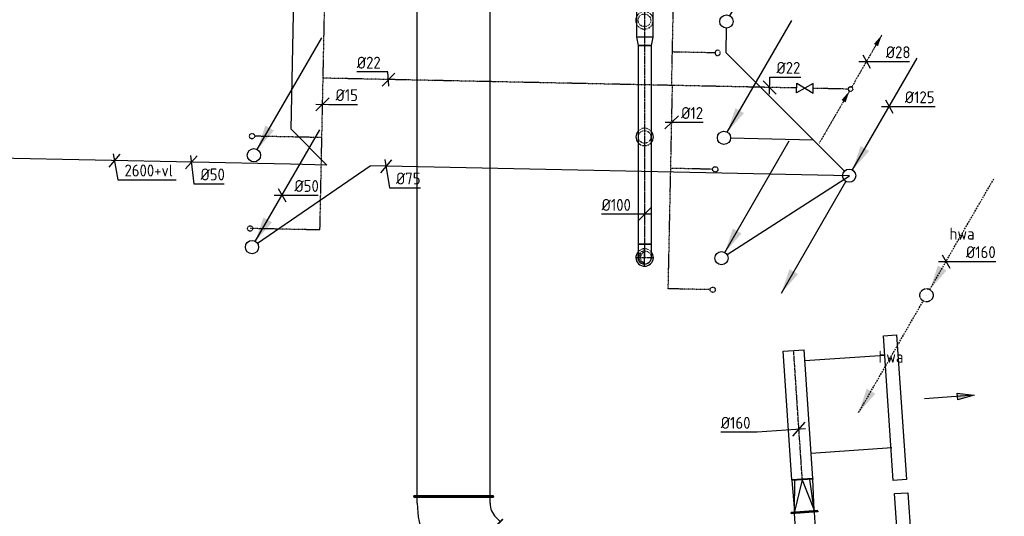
# Model space of a CAD drawing. Header units: millimetres. Extents: x -2770 to 48660, y -299 to 65946.
# Tile 21 of 39: x 24398 to 31836, y 19180 to 22936. Entities that reach past the tile are written whole.
import ezdxf
from ezdxf.enums import TextEntityAlignment as Align

# ---------------------------------------------------------------- set-up
doc = ezdxf.new("R2010")
doc.units = ezdxf.units.MM
for name, pattern in [('2322109', [10, 5, -2, 1, -2]), ('2322109_a', [10, 5, -2, 1, -2]), ('2322121', [2000, 1000, 1000]), ('2322121_a', [2000, 1000, 1000]), ('2322122', [47, 40, -7]), ('2322122_a', [19.5, 12.5, -7]), ('CENTER2', [28.575, 19.05, -3.175, 3.175, -3.175]), ('SMALL_DASH', [1.5, 0.5, -1])]:
    doc.linetypes.add(name, pattern=pattern)
for name, color, linetype in [('WL521---_D', 4, 'Continuous'), ('WL524---', 4, '2322121'), ('WL531---', 5, '2322109'), ('WL561---', 4, 'Continuous'), ('WL570---_RETOUR_D', 4, 'Continuous'), ('WL570---_RETOUR_HL', 1, 'CENTER2'), ('WL570---_RETOUR_RST', 4, 'Continuous'), ('WL570---_TOEVOER', 3, 'Continuous'), ('WL570---_TOEVOER_D', 3, 'Continuous'), ('WL570---_TOEVOER_HL', 1, 'CENTER2'), ('WM521---', 1, 'Continuous'), ('WM524---', 1, 'Continuous'), ('WM531---', 1, 'Continuous'), ('WM570---', 1, 'Continuous'), ('WM570---_RETOUR', 1, 'Continuous'), ('WM570---_TOEVOER', 1, 'Continuous')]:
    doc.layers.add(name, color=color, linetype=linetype)
doc.styles.add('BURO-018', font='BUROFONT', dxfattribs={"height": 1.8})
doc.styles.add('STABICAD-018', font='ISOCP.SHX', dxfattribs={"height": 90})

# ---------------------------------------------------------------- blocks, each defined once
blk = doc.blocks.new('*U349')
at = {"color": 0, "linetype": 'Continuous'}
for p, q in [((0, 100, -2985), (5, 100, -2985)), ((0, -100, -2985), (0, 100, -2985)), ((5, -100, -2985), (5, 100, -2985)), ((5, 75, -2985), (366.2, 75, -2985)), ((371.2, 100, -2985), (366.2, 100, -2985)), ((366.2, -100, -2985), (366.2, 100, -2985)), ((371.2, -100, -2985), (371.2, 100, -2985)), ((0, -100, -2985), (5, -100, -2985)), ((5, -75, -2985), (366.2, -75, -2985)), ((371.2, -100, -2985), (366.2, -100, -2985))]:
    blk.add_line(p, q, dxfattribs=at)
at = {"layer": 'WL570---_TOEVOER_D', "color": 2, "style": 'STABICAD-018'}
for tag, p in [('SECTIONCODE', (30167.6, 19341.6, 2985)), ('POSITIONCODE', (30167.6, 19341.6, 2985)), ('CODE', (30351.3, 18840.7, 2985))]:
    blk.add_attdef(tag, p, '', height=1.8, dxfattribs=at)
blk = doc.blocks.new('*U347')
at = {"color": 0, "linetype": 'Continuous'}
for p, q in [((-5, 100, -2985), (0, 100, -2985)), ((-5, -100, -2985), (-5, 100, -2985)), ((0, -100, -2985), (0, 100, -2985)), ((5, 75, -2985), (0, 75, -2985)), ((240, 80, -2985), (5, 75, -2985)), ((240, 0, -2985), (5, 75, -2985)), ((5, 75, -2985), (240, 56.6, -2985)), ((245, 80, -2985), (240, 80, -2985)), ((240, -80, -2985), (240, 80, -2985)), ((245, -80, -2985), (245, 80, -2985)), ((240, 0, -2985), (5, -75, -2985)), ((5, -75, -2985), (240, -56.6, -2985)), ((-5, -100, -2985), (0, -100, -2985)), ((5, -75, -2985), (0, -75, -2985)), ((5, -75, -2985), (240, -80, -2985)), ((245, -80, -2985), (240, -80, -2985))]:
    blk.add_line(p, q, dxfattribs=at)
at = {"layer": 'WL570---_TOEVOER_D', "color": 2, "style": 'STABICAD-018'}
for tag, p in [('CODE', (30326.3, 19316, 2985)), ('SECTIONCODE', (30326.3, 19216, 2985)), ('POSITIONCODE', (30326.3, 19216, 2985))]:
    blk.add_attdef(tag, p, '', height=1.8, dxfattribs=at)
blk = doc.blocks.new('*U368')
at = {"color": 0, "linetype": 'Continuous'}
for p, q in [((0, 80, -2985), (975.1, 80, -2985)), ((0, -80, -2985), (0, 80, -2985)), ((975.1, 80, -2985), (975.1, -80, -2985)), ((0, -80, -2985), (975.1, -80, -2985))]:
    blk.add_line(p, q, dxfattribs=at)
at = {"layer": 'WL570---_TOEVOER_HL', "linetype": 'CENTER2'}
blk.add_line((0, 0, -2985), (975.1, 0, -2985), dxfattribs=at)
at = {"layer": 'WM570---', "color": 2, "style": 'STABICAD-018'}
for tag in ['SECTIONCODE', 'CODE', 'POSITIONCODE']:
    blk.add_attdef(tag, (30310, 19460.5, 2985), '', height=1.8, dxfattribs=at)
blk = doc.blocks.new('*U369')
at = {"color": 0, "linetype": 'Continuous'}
for p, q in [((49.9, 3.3, -2985), (-315.3, -21, -2985)), ((-46.6, -53.2, -2985), (46.6, 53.2, -2985)), ((-315.3, -21, -2985), (-590.4, -21, -2985))]:
    blk.add_line(p, q, dxfattribs=at)
at = {"color": 0, "linetype": 'Continuous', "style": 'STABICAD-018'}
blk.add_text('%%c160', height=90, dxfattribs=at).set_placement((-590.4, 4, -2985))
at = {"layer": 'WM570---', "color": 2, "style": 'STABICAD-018'}
blk.add_attdef('CODE', (30284.9, 19837.8, 2985), '', height=1.8, dxfattribs=at)
blk = doc.blocks.new('*U453')
at = {"color": 0, "linetype": 'Continuous'}
for p, q in [((0, 300, -3005), (5, 300, -3005)), ((0, -300, -3005), (0, 300, -3005)), ((5, -300, -3005), (5, 300, -3005)), ((4921.4, 300, -3005), (4916.4, 300, -3005)), ((4916.4, -300, -3005), (4916.4, 300, -3005)), ((4921.4, -300, -3005), (4921.4, 300, -3005)), ((5, 275, -3005), (4916.4, 275, -3005)), ((5, -275, -3005), (4916.4, -275, -3005)), ((0, -300, -3005), (5, -300, -3005)), ((4921.4, -300, -3005), (4916.4, -300, -3005))]:
    blk.add_line(p, q, dxfattribs=at)
at = {"layer": 'WM570---_TOEVOER', "color": 2, "style": 'STABICAD-018'}
for tag, p in [('POSITIONCODE', (27526.6, 20759, 3005)), ('SECTIONCODE', (27526.6, 19707.8, 3005)), ('CODE', (27676.6, 19328.6, 3005))]:
    blk.add_attdef(tag, p, '', height=1.8, rotation=355, dxfattribs=at)
blk = doc.blocks.new('*U454')
at = {"color": 0, "linetype": 'Continuous'}
for p, q in [((-52.3, 372, -3005), (-55.8, 368.4, -3005)), ((372, -52.3, -3005), (-52.3, 372, -3005)), ((-226, 300, -3005), (-221, 300, -3005)), ((-226, -300, -3005), (-226, 300, -3005)), ((-221, -300, -3005), (-221, 300, -3005)), ((-70, 318.9, -3005), (-38.2, 350.8, -3005)), ((368.4, -55.8, -3005), (-55.8, 368.4, -3005)), ((-176, 275, -3005), (-221, 275, -3005)), ((318.9, -70, -3005), (350.8, -38.2, -3005)), ((372, -52.3, -3005), (368.4, -55.8, -3005)), ((-176, -275, -3005), (-221, -275, -3005)), ((-226, -300, -3005), (-221, -300, -3005))]:
    blk.add_line(p, q, dxfattribs=at)
for radius in [150, 700]:
    blk.add_arc((-176, 425, -3005), radius, 270, 315, dxfattribs=at)
at = {"layer": 'WM570---_TOEVOER', "color": 2, "style": 'STABICAD-018'}
for tag in ['CODE', 'SECTIONCODE', 'POSITIONCODE']:
    blk.add_attdef(tag, (27676.6, 19102.5, 3005), '', height=1.8, dxfattribs=at)
blk = doc.blocks.new('*U487')
at = {"color": 2, "linetype": 'SMALL_DASH'}
blk.add_circle((0, 0, 600), 47.5, dxfattribs=at)
at = {"color": 0, "linetype": 'Continuous'}
for start, end in [(157.82801, 202.17199), (345.43984, 14.56016)]:
    blk.add_arc((0, 0, 600), 66, start, end, dxfattribs=at)
at = {"color": 2, "linetype": 'SMALL_DASH'}
for start, end in [(14.56016, 157.82801), (202.17199, 345.43984)]:
    blk.add_arc((0, 0, 600), 66, start, end, dxfattribs=at)
at = {"layer": 'WM570---_RETOUR', "color": 2, "style": 'STABICAD-018'}
for tag, p in [('CODE', (29117.8, 23030.4, -600)), ('SECTIONCODE', (29117.8, 22930.4, -600)), ('MATERIALCODE', (29117.8, 22930.4, -600)), ('POSITIONCODE', (29117.8, 22930.4, -600)), ('FLOWPREFIX', (29340.3, 22890.4, -600)), ('FLOW', (29362.8, 22890.4, -600)), ('FLOWSUFFIX', (29385.3, 22890.4, -600))]:
    blk.add_attdef(tag, p, '', height=1.8, dxfattribs=at)
at = {"layer": 'WM570---_RETOUR', "color": 1, "style": 'STABICAD-018'}
blk.add_attdef('PRODUCTCODE', (28917.8, 22970.4, -600), '', height=1.8, dxfattribs=at)
blk = doc.blocks.new('*U486')
at = {"color": 2, "linetype": 'SMALL_DASH'}
blk.add_circle((0, 0, 600), 47.5, dxfattribs=at)
at = {"color": 0, "linetype": 'Continuous'}
for start, end in [(139.25095, 220.74905), (319.25095, 40.74905)]:
    blk.add_arc((0, 0, 600), 66, start, end, dxfattribs=at)
at = {"color": 2, "linetype": 'SMALL_DASH'}
for start, end in [(40.74905, 139.25095), (220.74905, 319.25095)]:
    blk.add_arc((0, 0, 600), 66, start, end, dxfattribs=at)
at = {"layer": 'WM570---_RETOUR', "color": 2, "style": 'STABICAD-018'}
for tag, p in [('CODE', (29119.1, 22148.6, -600)), ('SECTIONCODE', (29119.1, 22048.6, -600)), ('MATERIALCODE', (29119.1, 22048.6, -600)), ('POSITIONCODE', (29119.1, 22048.6, -600)), ('FLOWPREFIX', (29341.6, 22008.6, -600)), ('FLOW', (29364.1, 22008.6, -600)), ('FLOWSUFFIX', (29386.6, 22008.6, -600))]:
    blk.add_attdef(tag, p, '', height=1.8, dxfattribs=at)
at = {"layer": 'WM570---_RETOUR', "color": 1, "style": 'STABICAD-018'}
blk.add_attdef('PRODUCTCODE', (28919.1, 22088.6, -600), '', height=1.8, dxfattribs=at)
blk = doc.blocks.new('*U485')
at = {"color": 0, "linetype": 'Continuous'}
blk.add_arc((0, 0, 600), 66, 139.25095, 40.74905, dxfattribs=at)
at = {"color": 2, "linetype": 'SMALL_DASH'}
blk.add_arc((0, 0, 600), 66, 40.74905, 139.25095, dxfattribs=at)
at = {"layer": 'WM570---_RETOUR', "color": 2, "style": 'STABICAD-018'}
for tag, p in [('CODE', (29119.1, 21236.7, -600)), ('SECTIONCODE', (29119.1, 21136.7, -600)), ('MATERIALCODE', (29119.1, 21136.7, -600)), ('POSITIONCODE', (29119.1, 21136.7, -600)), ('FLOWPREFIX', (29341.6, 21096.7, -600)), ('FLOW', (29364.1, 21096.7, -600)), ('FLOWSUFFIX', (29386.6, 21096.7, -600))]:
    blk.add_attdef(tag, p, '', height=1.8, dxfattribs=at)
at = {"layer": 'WM570---_RETOUR', "color": 1, "style": 'STABICAD-018'}
blk.add_attdef('PRODUCTCODE', (28919.1, 21176.7, -600), '', height=1.8, dxfattribs=at)
blk = doc.blocks.new('*U494')
at = {"color": 0, "linetype": 'Continuous'}
for p, q in [((0, 62.5, -2750), (614.2, 62.5, -2750)), ((0, -62.5, -2750), (0, 62.5, -2750)), ((614.2, 62.5, -2750), (614.2, -62.5, -2750)), ((0, -62.5, -2750), (614.2, -62.5, -2750))]:
    blk.add_line(p, q, dxfattribs=at)
at = {"layer": 'WL570---_RETOUR_HL', "linetype": 'CENTER2'}
blk.add_line((0, 0, -2750), (614.2, 0, -2750), dxfattribs=at)
at = {"layer": 'WM570---_RETOUR', "color": 2, "style": 'STABICAD-018'}
for tag in ['CODE', 'SECTIONCODE', 'POSITIONCODE']:
    blk.add_attdef(tag, (29119.1, 23418.5, 2750), '', height=1.8, dxfattribs=at)
blk = doc.blocks.new('*U495')
at = {"color": 0, "linetype": 'Continuous'}
for p, q in [((0, 62.5, -2750), (64.2, 50, -2750)), ((0, 62.5, -2750), (0, -62.5, -2750)), ((64.2, 50, -2750), (64.2, -50, -2750)), ((0, -62.5, -2750), (64.2, -50, -2750))]:
    blk.add_line(p, q, dxfattribs=at)
at = {"layer": 'WL570---_RETOUR_HL', "linetype": 'CENTER2'}
blk.add_line((0, 0, -2750), (64.2, 0, -2750), dxfattribs=at)
for centre in [(0, 0, -2750), (64.2, 0, -2750)]:
    blk.add_circle(centre, 0.0125, dxfattribs=at)
at = {"layer": 'WM570---_RETOUR', "color": 2, "style": 'STABICAD-018'}
for tag, p in [('CODE', (29119.1, 22904.3, 2750)), ('SECTIONCODE', (29119.1, 22804.3, 2750)), ('POSITIONCODE', (29119.1, 22804.3, 2750))]:
    blk.add_attdef(tag, p, '', height=1.8, dxfattribs=at)
blk = doc.blocks.new('*U493')
at = {"color": 0, "linetype": 'Continuous'}
for p, q in [((0, 50, -2750), (1503.4, 50, -2750)), ((0, -50, -2750), (0, 50, -2750)), ((1503.4, 50, -2750), (1503.4, -50, -2750)), ((0, -50, -2750), (1503.4, -50, -2750))]:
    blk.add_line(p, q, dxfattribs=at)
at = {"layer": 'WL570---_RETOUR_HL', "linetype": 'CENTER2'}
blk.add_line((0, 0, -2750), (1503.4, 0, -2750), dxfattribs=at)
at = {"layer": 'WM570---_RETOUR', "color": 2, "style": 'STABICAD-018'}
for tag in ['CODE', 'SECTIONCODE', 'POSITIONCODE']:
    blk.add_attdef(tag, (29119.1, 22740.1, 2750), '', height=1.8, dxfattribs=at)
blk = doc.blocks.new('*U491')
at = {"layer": 'WL570---_RETOUR_HL', "linetype": 'CENTER2'}
for p, q in [((-70, 0), (70, 0)), ((0, -70), (0, 70))]:
    blk.add_line(p, q, dxfattribs=at)
at = {"layer": 'WL570---_RETOUR_HL', "linetype": 'SMALL_DASH'}
blk.add_circle((0, 0, -2650), 50, dxfattribs=at)
at = {"layer": 'WL570---_RETOUR_HL', "linetype": 'CENTER2'}
blk.add_circle((0, 0, -2650), 0.0125, dxfattribs=at)
at = {"layer": 'WL570---_RETOUR_HL', "linetype": 'SMALL_DASH'}
for centre, radius, start, end in [((0, 0, -2650), 40, 90, 270), ((9.5, 0, -2650), 41.1, 103.35118, 256.64882)]:
    blk.add_arc(centre, radius, start, end, dxfattribs=at)
at = {"layer": 'WM570---_RETOUR', "color": 2, "style": 'STABICAD-018'}
for tag in ['CODE', 'SECTIONCODE', 'POSITIONCODE']:
    blk.add_attdef(tag, (29119.1, 21136.7, 2650), '', height=1.8, dxfattribs=at)
blk = doc.blocks.new('*U492')
at = {"color": 2, "linetype": 'SMALL_DASH'}
blk.add_circle((0, 0, 600), 50, dxfattribs=at)
at = {"layer": 'WM570---_RETOUR', "color": 2, "style": 'STABICAD-018'}
for tag in ['CODE', 'SECTIONCODE', 'POSITIONCODE']:
    blk.add_attdef(tag, (29119.1, 21136.7, -600), '', height=1.8, dxfattribs=at)
blk = doc.blocks.new('*U497')
at = {"color": 0, "linetype": 'Continuous'}
for p, q in [((-100, 50, -2750), (-86.8, 50, -2750)), ((-100, -50, -2750), (-100, 50, -2750)), ((-86.8, 50, -2750), (-61.4, 50, -2750)), ((-61.4, 50, -2750), (-38.6, 50, -2750)), ((-38.6, 50, -2750), (-20, 50, -2750)), ((-20, 50, -2750), (-6.8, 50, -2750)), ((-6.8, 50, -2750), (0, 50, -2750)), ((-100, -50, -2750), (-86.8, -50, -2750)), ((-86.8, -50, -2750), (-61.4, -50, -2750)), ((-61.4, -50, -2750), (-38.6, -50, -2750)), ((-38.6, -50, -2750), (-20, -50, -2750)), ((-20, -50, -2750), (-6.8, -50, -2750)), ((-6.8, -50, -2750), (0, -50, -2750))]:
    blk.add_line(p, q, dxfattribs=at)
blk.add_arc((0, 0, -2750), 50, 270, 90, dxfattribs=at)
at = {"layer": 'WL570---_RETOUR_HL', "linetype": 'CENTER2'}
blk.add_line((-100, 0, -2750), (0, 0, -2750), dxfattribs=at)
at = {"layer": 'WM570---_RETOUR', "color": 2, "style": 'STABICAD-018'}
for tag in ['CODE', 'SECTIONCODE', 'POSITIONCODE']:
    blk.add_attdef(tag, (29119.1, 21136.7, 2750), '', height=1.8, dxfattribs=at)
blk = doc.blocks.new('*U509')
at = {"color": 0, "linetype": 'Continuous'}
for p, q in [((-50, 0, -2750), (-325.1, 0, -2750)), ((-50, -50, -2750), (50, 50, -2750)), ((50, 0, -2750), (-50, 0, -2750))]:
    blk.add_line(p, q, dxfattribs=at)
at = {"color": 0, "linetype": 'Continuous', "style": 'STABICAD-018'}
blk.add_text('%%c100', height=90, dxfattribs=at).set_placement((-325.1, 25, -2750))
at = {"layer": 'WM570---_RETOUR', "color": 2, "style": 'STABICAD-018'}
blk.add_attdef('CODE', (29119.1, 21464.6, 2750), '', height=1.8, dxfattribs=at)
blk = doc.blocks.new('*U547')
at = {"linetype": '2322109'}
for points in [[(236.2, 409.2), (207.7, 324.7), (177.3, 342.2)], [(-8.8, -15.2), (-37.3, -99.7), (-67.7, -82.2)]]:
    blk.add_hatch(color=2, dxfattribs=at).paths.add_polyline_path(points, flags=0)
at = {"color": 2, "linetype": '2322109_a'}
for p, q in [((236.2, 409.2, 3000), (8.8, 15.2, 3000)), ((-8.8, -15.2, 3000), (-236.2, -409.2, 3000))]:
    blk.add_line(p, q, dxfattribs=at)
at = {"color": 0, "linetype": '2322109'}
blk.add_line((0, 0), (0, 0, 3000), dxfattribs=at)
at = {"color": 2, "linetype": '2322109'}
blk.add_circle((0, 0, 3000), 17.5, dxfattribs=at)
at = {"color": 0, "linetype": '2322109'}
blk.add_arc((0, 0, 3000), 17.5, 60, 240, dxfattribs=at)
at = {"layer": 'WM570---_RETOUR', "color": 2, "style": 'STABICAD-018'}
for tag, p in [('SECTIONCODE', (30674.6, 22560.2, 1499.5)), ('POSITIONCODE', (30674.6, 22560.2, 1499.5)), ('CODE', (30674.6, 22510.2)), ('FLOORCODE', (30724.6, 22410.2))]:
    blk.add_attdef(tag, p, '', height=1.2, dxfattribs=at)
blk = doc.blocks.new('*U553')
at = {"color": 0, "linetype": 'Continuous'}
for p, q in [((-57.7, 0), (95.9, 0)), ((-28.9, 50), (28.9, -50)), ((95.9, 0), (325.9, 0))]:
    blk.add_line(p, q, dxfattribs=at)
at = {"color": 0, "linetype": 'Continuous', "style": 'STABICAD-018'}
blk.add_text('%%c28', height=90, dxfattribs=at).set_placement((145.9, 25))
at = {"layer": 'WM570---_TOEVOER', "color": 2, "style": 'STABICAD-018'}
blk.add_attdef('CODE', (30795.2, 22619.1), '', height=1.2, dxfattribs=at)
blk = doc.blocks.new('*U522')
at = {"linetype": '2322122'}
blk.add_hatch(color=2, dxfattribs=at).paths.add_polyline_path([(25, 43.3), (86.3, 224.4), (151.2, 186.9)], flags=0)
at = {"color": 2, "linetype": '2322122_a'}
blk.add_line((25, 43.3, 2926), (512.5, 887.7, 2926), dxfattribs=at)
at = {"color": 0, "linetype": '2322122'}
blk.add_line((0, 0), (0, 0, 2926), dxfattribs=at)
blk.add_circle((0, 0, 2926), 50, dxfattribs=at)
at = {"color": 2, "linetype": '2322122'}
blk.add_circle((0, 0, 2926), 50, dxfattribs=at)
at = {"layer": 'WL561---', "color": 2, "style": 'STABICAD-018'}
for tag, p in [('SECTIONCODE', (31248.5, 21001.5, 1536.5)), ('POSITIONCODE', (31248.5, 21001.5, 1536.5)), ('CODE', (31248.5, 20951.5, 74)), ('FLOORCODE', (31298.5, 20851.5, 74))]:
    blk.add_attdef(tag, p, '', height=1.8, dxfattribs=at)
blk = doc.blocks.new('*U521')
at = {"linetype": '2322122'}
blk.add_hatch(color=2, dxfattribs=at).paths.add_polyline_path([(-512.5, -887.7), (-451.2, -706.5), (-386.3, -744)], flags=0)
at = {"color": 0, "linetype": '2322122'}
blk.add_line((0, 0), (0, 0, 74), dxfattribs=at)
at = {"color": 2, "linetype": '2322122_a'}
blk.add_line((-512.5, -887.7, 74), (-25, -43.3, 74), dxfattribs=at)
at = {"color": 0, "linetype": '2322122'}
blk.add_circle((0, 0, 74), 50, dxfattribs=at)
at = {"color": 2, "linetype": '2322122'}
blk.add_circle((0, 0, 74), 50, dxfattribs=at)
at = {"layer": 'WL561---', "color": 2, "style": 'STABICAD-018'}
for tag, p in [('SECTIONCODE', (31248.5, 21001.5, 36.5)), ('POSITIONCODE', (31248.5, 21001.5, 36.5)), ('CODE', (31248.5, 20951.5)), ('FLOORCODE', (31298.5, 20851.5))]:
    blk.add_attdef(tag, p, '', height=1.8, dxfattribs=at)
blk = doc.blocks.new('*U523')
at = {"color": 0, "linetype": 'Continuous'}
for p, q in [((-57.7, 0), (100.6, 0)), ((-28.9, 50), (28.9, -50)), ((100.6, 0), (375.6, 0))]:
    blk.add_line(p, q, dxfattribs=at)
at = {"color": 0, "linetype": 'Continuous', "style": 'STABICAD-018'}
blk.add_text('%%c160', height=90, dxfattribs=at).set_placement((150.6, 25))
at = {"layer": 'WL561---', "color": 2, "style": 'STABICAD-018'}
blk.add_attdef('CODE', (31396.2, 21107.4, 74), '', height=1.8, dxfattribs=at)
blk = doc.blocks.new('*U527')
at = {"linetype": '2322121'}
blk.add_hatch(color=2, dxfattribs=at).paths.add_polyline_path([(25, 43.3), (86.3, 224.4), (151.2, 186.9)], flags=0)
at = {"color": 2, "linetype": '2322121_a'}
blk.add_line((25, 43.3, 3000), (512.5, 887.7, 3000), dxfattribs=at)
at = {"color": 0, "linetype": '2322121'}
blk.add_line((0, 0), (0, 0, 3000), dxfattribs=at)
blk.add_circle((0, 0, 3000), 50, dxfattribs=at)
at = {"color": 2, "linetype": '2322121'}
blk.add_circle((0, 0, 3000), 50, dxfattribs=at)
at = {"layer": 'WM570---_RETOUR', "color": 2, "style": 'STABICAD-018'}
for tag, p in [('SECTIONCODE', (29737, 23072.1, 1499.5)), ('POSITIONCODE', (29737, 23072.1, 1499.5)), ('CODE', (29737, 23022.1)), ('FLOORCODE', (29787, 22922.1))]:
    blk.add_attdef(tag, p, '', height=1.8, dxfattribs=at)
blk = doc.blocks.new('*U528')
at = {"linetype": '2322121'}
blk.add_hatch(color=2, dxfattribs=at).paths.add_polyline_path([(25, 43.3), (86.3, 224.4), (151.2, 186.9)], flags=0)
at = {"color": 2, "linetype": '2322121_a'}
blk.add_line((25, 43.3, 3000), (512.5, 887.7, 3000), dxfattribs=at)
at = {"color": 0, "linetype": '2322121'}
blk.add_line((0, 0), (0, 0, 3000), dxfattribs=at)
blk.add_circle((0, 0, 3000), 50, dxfattribs=at)
at = {"color": 2, "linetype": '2322121'}
blk.add_circle((0, 0, 3000), 50, dxfattribs=at)
at = {"layer": 'WM570---_RETOUR', "color": 2, "style": 'STABICAD-018'}
for tag, p in [('SECTIONCODE', (29718.7, 22191.9, 1499.5)), ('POSITIONCODE', (29718.7, 22191.9, 1499.5)), ('CODE', (29718.7, 22141.9)), ('FLOORCODE', (29768.7, 22041.9))]:
    blk.add_attdef(tag, p, '', height=1.8, dxfattribs=at)
blk = doc.blocks.new('*U529')
at = {"linetype": '2322121'}
blk.add_hatch(color=2, dxfattribs=at).paths.add_polyline_path([(25, 43.3), (86.3, 224.4), (151.2, 186.9)], flags=0)
at = {"color": 2, "linetype": '2322121_a'}
blk.add_line((25, 43.3, 3000), (512.5, 887.7, 3000), dxfattribs=at)
at = {"color": 0, "linetype": '2322121'}
blk.add_line((0, 0), (0, 0, 3000), dxfattribs=at)
blk.add_circle((0, 0, 3000), 50, dxfattribs=at)
at = {"color": 2, "linetype": '2322121'}
blk.add_circle((0, 0, 3000), 50, dxfattribs=at)
at = {"layer": 'WM570---_RETOUR', "color": 2, "style": 'STABICAD-018'}
for tag, p in [('SECTIONCODE', (29699.7, 21281.5, 1499.5)), ('POSITIONCODE', (29699.7, 21281.5, 1499.5)), ('CODE', (29699.7, 21231.5)), ('FLOORCODE', (29749.7, 21131.5))]:
    blk.add_attdef(tag, p, '', height=1.8, dxfattribs=at)
blk = doc.blocks.new('*U533')
at = {"linetype": '2322121'}
for points in [[(25, 43.3), (86.3, 224.4), (151.2, 186.9)], [(-512.5, -887.7), (-451.2, -706.5), (-386.3, -744)]]:
    blk.add_hatch(color=2, dxfattribs=at).paths.add_polyline_path(points, flags=0)
at = {"color": 2, "linetype": '2322121_a'}
for p, q in [((25, 43.3, 3000), (512.5, 887.7, 3000)), ((-512.5, -887.7, 3000), (-25, -43.3, 3000))]:
    blk.add_line(p, q, dxfattribs=at)
at = {"color": 0, "linetype": '2322121'}
blk.add_line((0, 0), (0, 0, 3000), dxfattribs=at)
blk.add_circle((0, 0, 3000), 50, dxfattribs=at)
at = {"color": 2, "linetype": '2322121'}
blk.add_circle((0, 0, 3000), 50, dxfattribs=at)
at = {"layer": 'WM570---_RETOUR', "color": 2, "style": 'STABICAD-018'}
for tag, p in [('SECTIONCODE', (30664.5, 21905.6, 1499.5)), ('POSITIONCODE', (30664.5, 21905.6, 1499.5)), ('CODE', (30664.5, 21855.6)), ('FLOORCODE', (30714.5, 21755.6))]:
    blk.add_attdef(tag, p, '', height=1.8, dxfattribs=at)
blk = doc.blocks.new('*U534')
at = {"color": 0, "linetype": 'Continuous'}
for p, q in [((-57.7, 0), (68.3, 0)), ((-28.9, 50), (28.9, -50)), ((68.3, 0), (347.1, 0))]:
    blk.add_line(p, q, dxfattribs=at)
at = {"color": 0, "linetype": 'Continuous', "style": 'STABICAD-018'}
blk.add_text('%%c125', height=90, dxfattribs=at).set_placement((118.3, 25))
at = {"layer": 'WM570---_RETOUR', "color": 2, "style": 'STABICAD-018'}
blk.add_attdef('CODE', (30966.5, 22278.7), '', height=1.8, dxfattribs=at)
blk = doc.blocks.new('*U537')
at = {"linetype": '2322121'}
blk.add_hatch(color=2, dxfattribs=at).paths.add_polyline_path([(25, 43.3), (86.3, 224.4), (151.2, 186.9)], flags=0)
at = {"color": 2, "linetype": '2322121_a'}
blk.add_line((25, 43.3, 3000), (512.5, 887.7, 3000), dxfattribs=at)
at = {"color": 0, "linetype": '2322121'}
blk.add_line((0, 0), (0, 0, 3000), dxfattribs=at)
blk.add_circle((0, 0, 3000), 50, dxfattribs=at)
at = {"color": 2, "linetype": '2322121'}
blk.add_circle((0, 0, 3000), 50, dxfattribs=at)
at = {"layer": 'WM570---_RETOUR', "color": 2, "style": 'STABICAD-018'}
for tag, p in [('SECTIONCODE', (26153.2, 21365.9, 1499.5)), ('POSITIONCODE', (26153.2, 21365.9, 1499.5)), ('CODE', (26153.2, 21315.9)), ('FLOORCODE', (26203.2, 21215.9))]:
    blk.add_attdef(tag, p, '', height=1.8, dxfattribs=at)
blk = doc.blocks.new('*U535')
at = {"linetype": '2322121'}
blk.add_hatch(color=2, dxfattribs=at).paths.add_polyline_path([(25, 43.3), (86.3, 224.4), (151.2, 186.9)], flags=0)
at = {"color": 2, "linetype": '2322121_a'}
blk.add_line((25, 43.3, 3000), (512.5, 887.7, 3000), dxfattribs=at)
at = {"color": 0, "linetype": '2322121'}
blk.add_line((0, 0), (0, 0, 3000), dxfattribs=at)
blk.add_circle((0, 0, 3000), 50, dxfattribs=at)
at = {"color": 2, "linetype": '2322121'}
blk.add_circle((0, 0, 3000), 50, dxfattribs=at)
at = {"layer": 'WM570---_RETOUR', "color": 2, "style": 'STABICAD-018'}
for tag, p in [('SECTIONCODE', (26153.2, 21365.9, 1499.5)), ('POSITIONCODE', (26153.2, 21365.9, 1499.5)), ('CODE', (26153.2, 21315.9)), ('FLOORCODE', (26203.2, 21215.9))]:
    blk.add_attdef(tag, p, '', height=1.8, dxfattribs=at)
blk = doc.blocks.new('*U538')
at = {"color": 0, "linetype": 'Continuous'}
for p, q in [((-57.7, 0), (44.2, 0)), ((-28.9, 50), (28.9, -50)), ((44.2, 0), (274.2, 0))]:
    blk.add_line(p, q, dxfattribs=at)
at = {"color": 0, "linetype": 'Continuous', "style": 'STABICAD-018'}
blk.add_text('%%c50', height=90, dxfattribs=at).set_placement((94.2, 25))
at = {"layer": 'WM570---_RETOUR', "color": 2, "style": 'STABICAD-018'}
blk.add_attdef('CODE', (26379.5, 21607.9), '', height=1.8, dxfattribs=at)
blk = doc.blocks.new('*U542')
at = {"color": 0, "linetype": 'Continuous'}
for p, q in [((42.8, 49.1), (-42.8, -49.1)), ((-8, 50.2), (25.8, -162.5)), ((25.8, -162.5), (259.5, -162.5))]:
    blk.add_line(p, q, dxfattribs=at)
at = {"color": 0, "linetype": 'Continuous', "style": 'STABICAD-018'}
blk.add_text('%%c75', height=90, dxfattribs=at).set_placement((75.8, -137.5))
at = {"layer": 'WM570---_RETOUR', "color": 2, "style": 'STABICAD-018'}
blk.add_attdef('CODE', (27165.4, 21827.1), '', height=1.8, dxfattribs=at)
blk = doc.blocks.new('*U543')
at = {"color": 0, "linetype": 'Continuous'}
for p, q in [((44.6, 49.1), (-44.6, -49.1)), ((-5.9, 50.1), (19.2, -162.7)), ((19.2, -162.7), (249.3, -162.7))]:
    blk.add_line(p, q, dxfattribs=at)
at = {"color": 0, "linetype": 'Continuous', "style": 'STABICAD-018'}
blk.add_text('%%c50', height=90, dxfattribs=at).set_placement((69.2, -137.7))
at = {"layer": 'WM570---_RETOUR', "color": 2, "style": 'STABICAD-018'}
blk.add_attdef('CODE', (25694.8, 21857.8), '', height=1.8, dxfattribs=at)
blk = doc.blocks.new('*U546')
at = {"color": 0, "linetype": '2322109'}
blk.add_arc((0, 0), 20, 181.67246, 175.94049, dxfattribs=at)
at = {"layer": 'WM570---_RETOUR', "color": 2, "style": 'STABICAD-018'}
for tag in ['CODE', 'CODE2', 'SECTIONCODE', 'INDICATIONTEXT', 'LABEL', 'POSITIONCODE']:
    blk.add_attdef(tag, (29670.8, 22684.1), '', height=1.2, dxfattribs=at)
at = {"layer": 'WM570---_RETOUR', "color": 1, "style": 'STABICAD-018'}
blk.add_attdef('PRODUCTCODE', (29670.8, 22684.1), '', height=1.8, dxfattribs=at)
blk = doc.blocks.new('*U554')
at = {"color": 0, "linetype": '2322109'}
blk.add_circle((0, 0), 20, dxfattribs=at)
at = {"layer": 'WM570---_TOEVOER', "color": 2, "style": 'STABICAD-018'}
for tag in ['CODE', 'CODE2', 'SECTIONCODE', 'INDICATIONTEXT', 'LABEL', 'POSITIONCODE']:
    blk.add_attdef(tag, (29652.5, 21803.9), '', height=1.2, dxfattribs=at)
at = {"layer": 'WM570---_TOEVOER', "color": 1, "style": 'STABICAD-018'}
blk.add_attdef('PRODUCTCODE', (29652.5, 21803.9), '', height=1.8, dxfattribs=at)
blk = doc.blocks.new('*U555')
at = {"color": 0, "linetype": '2322109'}
blk.add_circle((0, 0), 20, dxfattribs=at)
at = {"layer": 'WM570---_TOEVOER', "color": 2, "style": 'STABICAD-018'}
for tag in ['CODE', 'CODE2', 'SECTIONCODE', 'INDICATIONTEXT', 'LABEL', 'POSITIONCODE']:
    blk.add_attdef(tag, (29633.5, 20893.5), '', height=1.2, dxfattribs=at)
at = {"layer": 'WM570---_TOEVOER', "color": 1, "style": 'STABICAD-018'}
blk.add_attdef('PRODUCTCODE', (29633.5, 20893.5), '', height=1.8, dxfattribs=at)
blk = doc.blocks.new('*U557')
at = {"color": 0, "linetype": 'Continuous'}
for p, q in [((-1, -50), (1.6, 78.2)), ((1.6, 78.2), (237, 78.2)), ((48.9, -51), (-48.9, 51))]:
    blk.add_line(p, q, dxfattribs=at)
at = {"color": 0, "linetype": 'Continuous', "style": 'STABICAD-018'}
blk.add_text('%%c22', height=90, dxfattribs=at).set_placement((51.6, 103.2))
at = {"layer": 'WM570---_TOEVOER', "color": 2, "style": 'STABICAD-018'}
blk.add_attdef('CODE', (30063.4, 22422.9), '', height=1.2, dxfattribs=at)
blk = doc.blocks.new('*U549')
at = {"color": 0, "linetype": '2322109'}
blk.add_circle((0, 0), 20, dxfattribs=at)
at = {"layer": 'WM570---_RETOUR', "color": 2, "style": 'STABICAD-018'}
for tag in ['CODE', 'CODE2', 'SECTIONCODE', 'INDICATIONTEXT', 'LABEL', 'POSITIONCODE']:
    blk.add_attdef(tag, (26139.4, 21356.3), '', height=1.2, dxfattribs=at)
at = {"layer": 'WM570---_RETOUR', "color": 1, "style": 'STABICAD-018'}
blk.add_attdef('PRODUCTCODE', (26139.4, 21356.3), '', height=1.8, dxfattribs=at)
blk = doc.blocks.new('*U556')
at = {"color": 0, "linetype": 'Continuous'}
for p, q in [((-51, -48.9), (51, 48.9)), ((-50, 1), (21.1, -0.4)), ((21.1, -0.4), (238.5, -0.4))]:
    blk.add_line(p, q, dxfattribs=at)
at = {"color": 0, "linetype": 'Continuous', "style": 'STABICAD-018'}
blk.add_text('%%c12', height=90, dxfattribs=at).set_placement((71.1, 24.6))
at = {"layer": 'WM570---_TOEVOER', "color": 2, "style": 'STABICAD-018'}
blk.add_attdef('CODE', (29323.8, 22160.1), '', height=1.2, dxfattribs=at)
blk = doc.blocks.new('PI_SYM115')
at = {"color": 0, "linetype": 'Continuous'}
for p, q in [((-2.5, 1.5), (2.5, -1.5)), ((-2.5, -1.5), (-2.5, 1.5)), ((2.5, 1.5), (-2.5, -1.5)), ((2.5, -1.5), (2.5, 1.5))]:
    blk.add_line(p, q, dxfattribs=at)
at = {"color": 0, "linetype": 'Continuous', "style": 'BURO-018'}
blk.add_attdef('PRODUCTCODE', text='', height=1.8, dxfattribs=at).set_placement((0, 0), align=Align.MIDDLE)
blk = doc.blocks.new('*U561')
at = {"color": 0, "linetype": 'Continuous'}
for p, q in [((-51, -48.9), (51, 48.9)), ((-50, 1), (47.9, -1)), ((47.9, -1), (263.6, -1))]:
    blk.add_line(p, q, dxfattribs=at)
at = {"color": 0, "linetype": 'Continuous', "style": 'STABICAD-018'}
blk.add_text('%%c15', height=90, dxfattribs=at).set_placement((97.9, 24))
at = {"layer": 'WM570---_TOEVOER', "color": 2, "style": 'STABICAD-018'}
blk.add_attdef('CODE', (26686.2, 22295.9), '', height=1.2, dxfattribs=at)
blk = doc.blocks.new('*U562')
at = {"color": 0, "linetype": 'Continuous'}
for p, q in [((-3, 57.4), (-238.4, 57.4)), ((47.5, 49), (-47.5, -49)), ((2.6, -50.1), (-3, 57.4))]:
    blk.add_line(p, q, dxfattribs=at)
at = {"color": 0, "linetype": 'Continuous', "style": 'STABICAD-018'}
blk.add_text('%%c22', height=90, dxfattribs=at).set_placement((-238.4, 82.4))
at = {"layer": 'WM570---_TOEVOER', "color": 2, "style": 'STABICAD-018'}
blk.add_attdef('CODE', (27183.4, 22482.9), '', height=1.2, dxfattribs=at)
blk = doc.blocks.new('*U563')
at = {"color": 0, "linetype": 'Continuous'}
for p, q in [((41.7, 49.1), (-41.7, -49.1)), ((-9.3, 50.2), (26.9, -144.9)), ((26.9, -144.9), (466.2, -144.9))]:
    blk.add_line(p, q, dxfattribs=at)
at = {"color": 0, "linetype": 'Continuous', "style": 'STABICAD-018'}
blk.add_text('2600+vl', height=90, dxfattribs=at).set_placement((76.9, -119.9))
at = {"layer": 'WM570---_TOEVOER', "color": 2, "style": 'STABICAD-018'}
blk.add_attdef('CODE', (24182.3, 21889.3), '', height=1.8, dxfattribs=at)
blk = doc.blocks.new('DM_SYM002')
at = {"color": 0, "linetype": 'Continuous'}
for p, q in [((0, 0), (-7.5, 0)), ((-2.5, -0.5), (-2.5, 0.5)), ((-2.5, 0.5), (0, 0)), ((0, 0), (-2.5, -0.5))]:
    blk.add_line(p, q, dxfattribs=at)
blk.add_solid([(-2.5, 0.5), (-2.5, -0.5), (0, 0)], dxfattribs=at)

msp = doc.modelspace()

# ---------------------------------------------------------------- linework, layer by layer
at = {"layer": 'WL524---', "linetype": '2322121'}
for p, q in [((26448.4, 22106.4), (26516.6, 25379)), ((29736, 22872.2), (29732.1, 22688)), ((29732.1, 22688), (30392.2, 22027.9)), ((26448.4, 22106.4), (26718.4, 21836.4)), ((29768.7, 22040.9), (30392.2, 22027.9)), ((30392.2, 22027.9), (30629.1, 21791)), ((26442.9, 21842.2), (23848.4, 21896.2)), ((26194.4, 21244.3), (27044.9, 21829.6)), ((26718.4, 21836.4), (26442.9, 21842.2)), ((30665.9, 21754.2), (27044.9, 21829.6)), ((29741.7, 21158.6), (30665.9, 21754.2))]:
    msp.add_line(p, q, dxfattribs=at)
at = {"layer": 'WL531---', "linetype": '2322109'}
for p, q in [((26666.4, 21345.3), (26758.7, 25777.3)), ((29328.9, 22691.2), (29365.8, 24460.7)), ((29323.6, 22438.3), (29328.9, 22691.2)), ((29650.8, 22684.5), (29334.8, 22691.1)), ((30267.9, 22418.7), (26690.3, 22493.2)), ((29297.5, 20900.5), (29329.6, 22438.2)), ((30657.1, 22410.5), (30392.8, 22416.1)), ((26680.9, 22043.8), (26174, 22054.3)), ((29632.5, 21804.3), (29316.5, 21810.9)), ((26666.4, 21345.3), (26139.4, 21356.3)), ((29613.5, 20893.9), (29297.5, 20900.5))]:
    msp.add_line(p, q, dxfattribs=at)
at = {"layer": 'WL570---_TOEVOER_D'}
for points in [[(30923.2, 20545.4), (31023, 20552.2), (31097.1, 19458), (30997.3, 19451)], [(31006.9, 19351.6), (31106.7, 19358.3), (31265, 17063.9), (31165.2, 17056.9)]]:
    msp.add_lwpolyline(points, close=True, dxfattribs=at)
for points in [[(30330.5, 20357.1), (30933.2, 20397.9)], [(30377, 19658.1), (30986.9, 19700.9)]]:
    msp.add_lwpolyline(points, dxfattribs=at)

# ---------------------------------------------------------------- block references
at = {"layer": 'WL521---_D', "linetype": '2322122'}
for name, p in [('*U522', (31248.5, 20851.5, 74)), ('*U521', (31248.5, 20851.5))]:
    msp.add_blockref(name, p, dxfattribs=at)
at = {"layer": 'WL524---', "linetype": '2322121'}
for name, p in [('*U527', (29737, 22922.1)), ('*U528', (29718.7, 22041.9)), ('*U535', (26167.7, 21910.1)), ('*U533', (30664.5, 21755.6)), ('*U537', (26153.2, 21215.9)), ('*U529', (29699.7, 21131.5))]:
    msp.add_blockref(name, p, dxfattribs=at)
at = {"layer": 'WL531---', "linetype": '2322109'}
for name, p in [('*U547', (30674.6, 22410.2)), ('*U546', (29670.8, 22684.1)), ('*U549', (26154, 22054.7)), ('*U554', (29652.5, 21803.9)), ('*U549', (26139.4, 21356.3)), ('*U555', (29633.5, 20893.5))]:
    msp.add_blockref(name, p, dxfattribs=at)
at = {"layer": 'WL561---', "color": 2, "linetype": 'Continuous', "xscale": 25, "yscale": 25, "zscale": 25, "rotation": 358.8071643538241}
msp.add_blockref('PI_SYM115', (30330.3, 22417.4), dxfattribs=at)
at = {"layer": 'WL570---_RETOUR_D', "linetype": 'Continuous'}
for name, p, rotation in [('*U494', (29119.1, 23418.5, 2750), 269.9999999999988), ('*U495', (29119.1, 22804.3, 2750), 269.9999999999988), ('*U493', (29119.1, 22740.1, 2750), 270), ('*U497', (29119.1, 21136.7, 2750), 270), ('*U492', (29119.1, 21136.7, -600), 270)]:
    msp.add_blockref(name, p, dxfattribs=dict(at, rotation=rotation))
msp.add_blockref('*U491', (29119.1, 21136.7, 2650), dxfattribs=at)
at = {"layer": 'WL570---_RETOUR_RST', "linetype": 'Continuous'}
for name, p in [('*U487', (29117.8, 22930.4, -600)), ('*U486', (29119.1, 22048.6, -600)), ('*U485', (29119.1, 21136.7, -600))]:
    msp.add_blockref(name, p, dxfattribs=at)
at = {"layer": 'WL570---_TOEVOER', "linetype": 'Continuous', "xscale": 49.99999999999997, "yscale": 49.99999999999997, "zscale": 49.99999999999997, "rotation": 4.200000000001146}
msp.add_blockref('DM_SYM002', (31607.6, 20095.4), dxfattribs=at)
at = {"layer": 'WL570---_TOEVOER_D', "linetype": 'Continuous'}
for name, p, rotation in [('*U453', (27676.6, 19328.6, 3005), 90.00000000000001), ('*U368', (30310, 19460.5, 2985), 93.81057291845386), ('*U347', (30326.3, 19216, 2985), 93.81057291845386), ('*U454', (27676.6, 19102.5, 3005), 270), ('*U349', (30351.3, 18840.7, 2985), 93.81057291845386)]:
    msp.add_blockref(name, p, dxfattribs=dict(at, rotation=rotation))
at = {"layer": 'WM521---', "linetype": 'Continuous'}
msp.add_blockref('*U523', (31396.2, 21107.4, 74), dxfattribs=at)
at = {"layer": 'WM524---', "linetype": 'Continuous'}
for name, p in [('*U534', (30966.5, 22278.7)), ('*U563', (25112.9, 21869.9)), ('*U543', (25694.8, 21857.8)), ('*U542', (27165.4, 21827.1)), ('*U538', (26379.5, 21607.9))]:
    msp.add_blockref(name, p, dxfattribs=at)
at = {"layer": 'WM531---', "linetype": 'Continuous'}
for name, p in [('*U553', (30795.2, 22619.1)), ('*U562', (27183.4, 22482.9)), ('*U557', (30063.4, 22422.9)), ('*U561', (26686.2, 22295.9)), ('*U556', (29323.8, 22160.1))]:
    msp.add_blockref(name, p, dxfattribs=at)
at = {"layer": 'WM570---_RETOUR', "linetype": 'Continuous'}
msp.add_blockref('*U509', (29119.1, 21464.6, 2750), dxfattribs=at)
at = {"layer": 'WM570---_TOEVOER', "linetype": 'Continuous'}
msp.add_blockref('*U369', (30284.9, 19837.8, 2985), dxfattribs=at)

# ---------------------------------------------------------------- texts
at = {"layer": 'WL521---_D', "color": 2, "style": 'STABICAD-018'}
for p in [(31517.2, 21317, 3000), (30979.7, 20386, 74)]:
    msp.add_text('hwa', height=90, dxfattribs=at).set_placement(p, align=Align.MIDDLE_CENTER)

doc.saveas('drawing.dxf')
